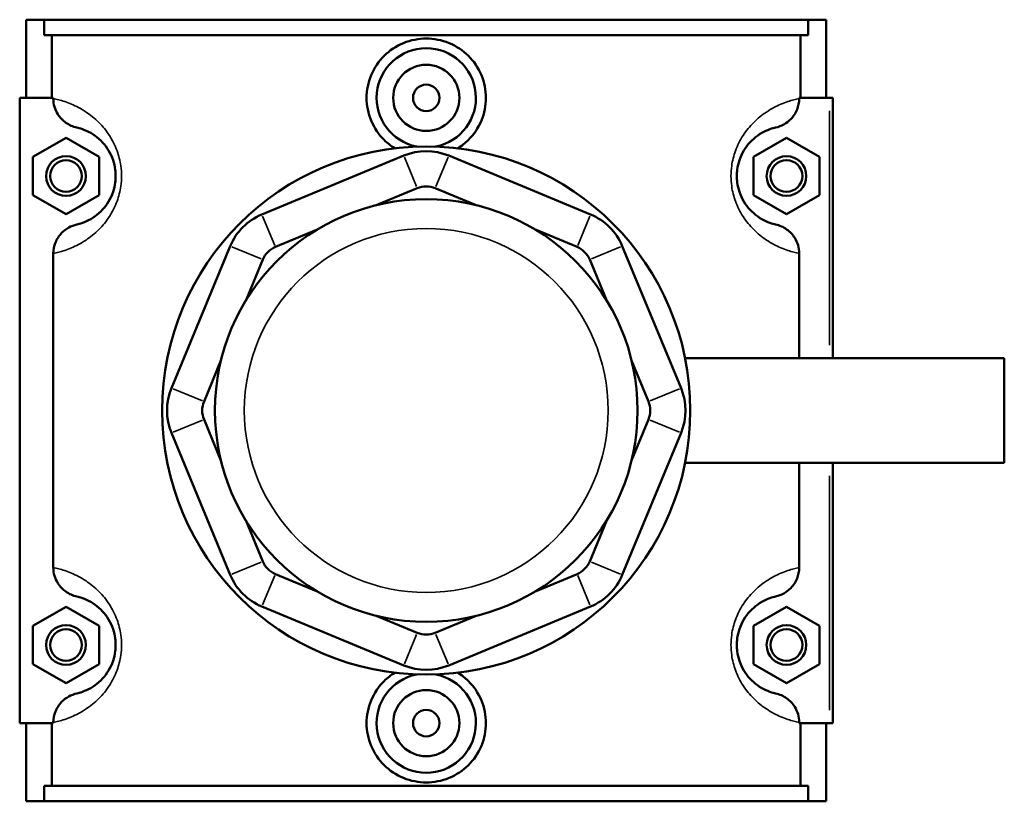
# Model space of a CAD drawing. Header units: inches. Extents: x 0.1 to 46.1, y -0.2 to 46.5.
# Tile 6 of 7: x 15.9 to 21.8, y 31.5 to 36.1. Entities that reach past the tile are written whole.
import ezdxf

# ---------------------------------------------------------------- set-up
doc = ezdxf.new("R2010")
doc.units = ezdxf.units.IN
doc.header["$MEASUREMENT"] = 0
doc.layers.add('Visible (ANSI)', color=7, linetype='Continuous', lineweight=50)
doc.layers.add('Visible Narrow (ANSI)', color=7, linetype='Continuous', lineweight=35)

msp = doc.modelspace()

# ---------------------------------------------------------------- linework, layer by layer
at = {"layer": 'Visible (ANSI)'}
for p, q in [((15.9696, 35.6842), (15.9696, 36.1492)), ((15.9696, 36.1492), (16.0758, 36.1492)), ((16.0758, 36.1492), (20.6233, 36.1492)), ((16.0758, 36.0562), (16.0758, 36.1492)), ((20.6233, 36.1492), (20.6233, 36.0562)), ((20.6233, 36.1492), (20.7296, 36.1492)), ((20.7296, 35.6842), (20.7296, 36.1492)), ((20.6233, 36.0562), (16.0758, 36.0562)), ((16.122, 36.0562), (16.122, 35.6842)), ((20.5771, 35.6842), (20.5771, 36.0562)), ((16.1301, 35.6842), (15.9302, 35.6842)), ((15.9302, 35.6842), (15.9302, 31.9642)), ((16.1301, 35.6842), (16.1301, 35.6794)), ((20.569, 35.6794), (20.569, 35.6842)), ((20.569, 35.6842), (20.7492, 35.6842)), ((20.7492, 35.6842), (20.7689, 35.6842)), ((20.7689, 34.1352), (20.7689, 35.6842)), ((16.0089, 35.3328), (16.2058, 35.4465)), ((16.2058, 35.4465), (16.4026, 35.3328)), ((20.4933, 35.4465), (20.2965, 35.3328)), ((20.6902, 35.3328), (20.4933, 35.4465)), ((16.0089, 35.1055), (16.0089, 35.3328)), ((16.4026, 35.3328), (16.4026, 35.1055)), ((18.2159, 35.3403), (17.372, 34.9907)), ((19.3271, 34.9907), (18.4832, 35.3403)), ((20.2965, 35.3328), (20.2965, 35.1055)), ((20.6902, 35.1055), (20.6902, 35.3328)), ((16.2058, 34.9919), (16.0089, 35.1055)), ((16.4026, 35.1055), (16.2058, 34.9919)), ((18.0522, 35.0457), (18.2961, 35.1467)), ((18.403, 35.1467), (18.6469, 35.0457)), ((20.2965, 35.1055), (20.4933, 34.9919)), ((20.4933, 34.9919), (20.6902, 35.1055)), ((17.4522, 34.7972), (17.6961, 34.8982)), ((19.003, 34.8982), (19.2469, 34.7972)), ((16.1301, 34.759), (16.1301, 32.8894)), ((17.183, 34.8017), (16.8335, 33.9578)), ((19.8657, 33.9578), (19.5161, 34.8017)), ((20.569, 34.1352), (20.569, 34.759)), ((17.2756, 34.4776), (17.3766, 34.7216)), ((19.3225, 34.7216), (19.4236, 34.4776)), ((17.027, 33.8777), (17.1281, 34.1216)), ((19.571, 34.1216), (19.6721, 33.8777)), ((19.8899, 34.1352), (21.7896, 34.1352)), ((21.7896, 33.5132), (21.7896, 34.1352)), ((17.1281, 33.5268), (17.027, 33.7707)), ((19.6721, 33.7707), (19.571, 33.5268)), ((16.8335, 33.6906), (17.183, 32.8466)), ((19.5161, 32.8466), (19.8657, 33.6906)), ((19.8899, 33.5132), (21.7896, 33.5132)), ((20.569, 32.8894), (20.569, 33.5132)), ((20.7689, 31.9642), (20.7689, 33.5132)), ((17.3766, 32.9268), (17.2756, 33.1708)), ((19.4236, 33.1708), (19.3225, 32.9268)), ((17.6961, 32.7502), (17.4522, 32.8512)), ((19.2469, 32.8512), (19.003, 32.7502)), ((16.0089, 32.5428), (16.2058, 32.6565)), ((16.2058, 32.6565), (16.4026, 32.5428)), ((17.372, 32.6577), (18.2159, 32.3081)), ((18.4832, 32.3081), (19.3271, 32.6577)), ((20.4933, 32.6565), (20.2965, 32.5428)), ((20.6902, 32.5428), (20.4933, 32.6565)), ((18.2961, 32.5017), (18.0522, 32.6027)), ((18.6469, 32.6027), (18.403, 32.5017)), ((16.0089, 32.3155), (16.0089, 32.5428)), ((16.4026, 32.5428), (16.4026, 32.3155)), ((20.2965, 32.5428), (20.2965, 32.3155)), ((20.6902, 32.3155), (20.6902, 32.5428)), ((16.2058, 32.2019), (16.0089, 32.3155)), ((16.4026, 32.3155), (16.2058, 32.2019)), ((20.2965, 32.3155), (20.4933, 32.2019)), ((20.4933, 32.2019), (20.6902, 32.3155)), ((15.9302, 31.9642), (16.1301, 31.9642)), ((15.9696, 31.4992), (15.9696, 31.9642)), ((16.122, 31.9642), (16.122, 31.5922)), ((16.1301, 31.969), (16.1301, 31.9642)), ((20.569, 31.9642), (20.569, 31.969)), ((20.7492, 31.9642), (20.569, 31.9642)), ((20.5771, 31.5922), (20.5771, 31.9642)), ((20.7296, 31.4992), (20.7296, 31.9642)), ((20.7689, 31.9642), (20.7492, 31.9642)), ((20.6233, 31.5922), (16.0758, 31.5922)), ((16.0758, 31.4992), (16.0758, 31.5922)), ((20.6233, 31.5922), (20.6233, 31.4992)), ((16.0758, 31.4992), (15.9696, 31.4992)), ((16.0758, 31.4992), (20.6233, 31.4992)), ((20.7296, 31.4992), (20.6233, 31.4992))]:
    msp.add_line(p, q, dxfattribs=at)
for centre, radius in [((18.3496, 35.6842), 0.1969), ((18.3496, 35.6842), 0.0787), ((18.3496, 33.8242), 1.5715), ((16.2058, 35.2192), 0.1181), ((20.4933, 35.2192), 0.1181), ((16.2058, 35.2192), 0.0945), ((20.4933, 35.2192), 0.0945), ((18.3496, 33.8242), 1.2572), ((16.2058, 32.4292), 0.1181), ((16.2058, 32.4292), 0.0945), ((20.4933, 32.4292), 0.1181), ((20.4933, 32.4292), 0.0945), ((18.3496, 31.9642), 0.1969), ((18.3496, 31.9642), 0.0787)]:
    msp.add_circle(centre, radius, dxfattribs=at)
for centre, radius, start, end in [((18.3496, 35.6842), 0.2953, 281.25207, 258.74793), ((18.3496, 35.0177), 0.3492, 67.5, 112.5), ((18.3496, 35.0177), 0.1397, 67.5, 112.5), ((17.5056, 34.6681), 0.3492, 112.5, 157.5), ((19.1935, 34.6681), 0.3492, 22.5, 67.5), ((17.5056, 34.6681), 0.1397, 112.5, 157.5), ((19.1935, 34.6681), 0.1397, 22.5, 67.5), ((17.1561, 33.8242), 0.3492, 157.5, 202.5), ((19.543, 33.8242), 0.3492, 337.5, 22.5), ((17.1561, 33.8242), 0.1397, 157.5, 202.5), ((19.543, 33.8242), 0.1397, 337.5, 22.5), ((17.5056, 32.9803), 0.1397, 202.5, 247.5), ((19.1935, 32.9803), 0.1397, 292.5, 337.5), ((17.5056, 32.9803), 0.3492, 202.5, 247.5), ((19.1935, 32.9803), 0.3492, 292.5, 337.5), ((18.3496, 32.6307), 0.1397, 247.5, 292.5), ((18.3496, 32.6307), 0.3492, 247.5, 292.5), ((18.3496, 31.9642), 0.2953, 101.25207, 78.74793)]:
    msp.add_arc(centre, radius, start, end, dxfattribs=at)
for points, knots in [([(18.1622, 35.3844), (18.1388, 35.3989), (18.1175, 35.4159), (18.0673, 35.4655), (18.0399, 35.5051), (18.0034, 35.5922), (17.9943, 35.6396), (17.9943, 35.7288), (18.0034, 35.7762), (18.0399, 35.8633), (18.0673, 35.9029), (18.1304, 35.9654), (18.1703, 35.9924), (18.2576, 36.0282), (18.3051, 36.037), (18.3941, 36.037), (18.4415, 36.0282), (18.5288, 35.9924), (18.5687, 35.9654), (18.6318, 35.9029), (18.6593, 35.8633), (18.6958, 35.7762), (18.7048, 35.7288), (18.7048, 35.6842)], [1.835834, 1.835834, 1.835834, 1.835834, 2.035297, 2.035297, 2.374881, 2.374881, 2.714465, 2.714465, 3.054049, 3.054049, 3.393633, 3.393633, 3.732665, 3.732665, 4.071698, 4.071698, 4.41073, 4.41073, 4.749762, 4.749762, 5.089346, 5.089346, 5.42893, 5.42893, 5.42893, 5.42893]), ([(18.7048, 35.6842), (18.7048, 35.6396), (18.6958, 35.5922), (18.6593, 35.5051), (18.6318, 35.4655), (18.5817, 35.4159), (18.5603, 35.3989), (18.5369, 35.3844)], [0, 0, 0, 0, 0.339584, 0.339584, 0.679168, 0.679168, 0.8786311, 0.8786311, 0.8786311, 0.8786311]), ([(16.1301, 35.6794), (16.1301, 35.6632), (16.1324, 35.6471), (16.1414, 35.616), (16.1481, 35.6012), (16.1692, 35.5674), (16.1857, 35.5501), (16.2248, 35.5225), (16.2471, 35.5126), (16.2707, 35.5073)], [-0.6114062, -0.6114062, -0.6114062, -0.6114062, -0.4880421, -0.4880421, -0.3645154, -0.3645154, -0.184164, -0.184164, 0, 0, 0, 0]), ([(20.4284, 35.5073), (20.4456, 35.5111), (20.4621, 35.5174), (20.4929, 35.5345), (20.507, 35.5453), (20.5351, 35.5742), (20.5477, 35.5933), (20.5646, 35.635), (20.569, 35.6571), (20.569, 35.6794)], [-0.6108027, -0.6108027, -0.6108027, -0.6108027, -0.4770763, -0.4770763, -0.3427203, -0.3427203, -0.1698946, -0.1698946, 0, 0, 0, 0]), ([(16.2707, 35.5073), (16.2749, 35.5063), (16.2795, 35.5052), (16.2969, 35.5004), (16.3118, 35.4954), (16.3439, 35.4807), (16.3608, 35.4715), (16.3933, 35.448), (16.4086, 35.435), (16.4361, 35.4049), (16.4483, 35.389), (16.4695, 35.3535), (16.4786, 35.3344), (16.4916, 35.2956), (16.4961, 35.2766), (16.5002, 35.2445), (16.5011, 35.2318), (16.5011, 35.2192), (16.5011, 35.2066), (16.5002, 35.1939), (16.4961, 35.1618), (16.4916, 35.1428), (16.4786, 35.104), (16.4695, 35.0849), (16.4483, 35.0494), (16.4361, 35.0335), (16.4086, 35.0034), (16.3933, 34.9904), (16.3608, 34.9669), (16.3439, 34.9577), (16.3118, 34.943), (16.2969, 34.938), (16.2795, 34.9332), (16.2749, 34.9321), (16.2707, 34.9311)], [0.553667, 0.553667, 0.553667, 0.553667, 0.778803, 0.778803, 1.345193, 1.345193, 1.851654, 1.851654, 2.262205, 2.262205, 2.595706, 2.595706, 2.893033, 2.893033, 3.138035, 3.138035, 3.291162, 3.291162, 3.291162, 3.444288, 3.444288, 3.689291, 3.689291, 3.986618, 3.986618, 4.320119, 4.320119, 4.73067, 4.73067, 5.237131, 5.237131, 5.803521, 5.803521, 6.028657, 6.028657, 6.028657, 6.028657]), ([(20.4284, 34.9311), (20.4242, 34.9321), (20.4196, 34.9332), (20.4022, 34.938), (20.3873, 34.943), (20.3552, 34.9577), (20.3384, 34.9669), (20.3059, 34.9904), (20.2906, 35.0034), (20.2631, 35.0335), (20.2508, 35.0494), (20.2296, 35.0849), (20.2205, 35.104), (20.2075, 35.1428), (20.203, 35.1618), (20.1989, 35.1939), (20.1981, 35.2066), (20.1981, 35.2192), (20.1981, 35.2318), (20.1989, 35.2445), (20.203, 35.2766), (20.2075, 35.2956), (20.2205, 35.3344), (20.2296, 35.3535), (20.2508, 35.389), (20.2631, 35.4049), (20.2906, 35.435), (20.3059, 35.448), (20.3384, 35.4715), (20.3552, 35.4807), (20.3873, 35.4954), (20.4022, 35.5004), (20.4196, 35.5052), (20.4242, 35.5063), (20.4284, 35.5073)], [0.553665, 0.553665, 0.553665, 0.553665, 0.7788, 0.7788, 1.345189, 1.345189, 1.851653, 1.851653, 2.262204, 2.262204, 2.595705, 2.595705, 2.893032, 2.893032, 3.138034, 3.138034, 3.291161, 3.291161, 3.291161, 3.444287, 3.444287, 3.689289, 3.689289, 3.986616, 3.986616, 4.320117, 4.320117, 4.730668, 4.730668, 5.237133, 5.237133, 5.803522, 5.803522, 6.028656, 6.028656, 6.028656, 6.028656]), ([(16.2707, 34.9311), (16.2535, 34.9273), (16.237, 34.921), (16.2063, 34.9039), (16.1921, 34.8931), (16.164, 34.8642), (16.1515, 34.8451), (16.1345, 34.8034), (16.1301, 34.7813), (16.1301, 34.759)], [-0.6108027, -0.6108027, -0.6108027, -0.6108027, -0.4770763, -0.4770763, -0.3427203, -0.3427203, -0.1698946, -0.1698946, 0, 0, 0, 0]), ([(20.569, 34.759), (20.569, 34.7752), (20.5667, 34.7913), (20.5577, 34.8224), (20.551, 34.8372), (20.5299, 34.871), (20.5134, 34.8883), (20.4744, 34.9159), (20.452, 34.9258), (20.4284, 34.9311)], [-0.6114062, -0.6114062, -0.6114062, -0.6114062, -0.4880421, -0.4880421, -0.3645154, -0.3645154, -0.184164, -0.184164, 0, 0, 0, 0]), ([(16.1301, 32.8894), (16.1301, 32.8732), (16.1324, 32.8571), (16.1414, 32.826), (16.1481, 32.8112), (16.1692, 32.7774), (16.1857, 32.7601), (16.2248, 32.7325), (16.2471, 32.7226), (16.2707, 32.7173)], [-0.6114062, -0.6114062, -0.6114062, -0.6114062, -0.4880421, -0.4880421, -0.3645154, -0.3645154, -0.184164, -0.184164, 0, 0, 0, 0]), ([(20.4284, 32.7173), (20.4456, 32.7211), (20.4621, 32.7274), (20.4929, 32.7445), (20.507, 32.7553), (20.5351, 32.7842), (20.5477, 32.8033), (20.5646, 32.845), (20.569, 32.8671), (20.569, 32.8894)], [-0.6108027, -0.6108027, -0.6108027, -0.6108027, -0.4770763, -0.4770763, -0.3427203, -0.3427203, -0.1698946, -0.1698946, 0, 0, 0, 0]), ([(16.2707, 32.7173), (16.2749, 32.7163), (16.2795, 32.7152), (16.2969, 32.7104), (16.3118, 32.7054), (16.3439, 32.6907), (16.3608, 32.6815), (16.3933, 32.658), (16.4086, 32.645), (16.4361, 32.6149), (16.4483, 32.599), (16.4695, 32.5635), (16.4786, 32.5444), (16.4916, 32.5056), (16.4961, 32.4866), (16.5002, 32.4545), (16.5011, 32.4418), (16.5011, 32.4292), (16.5011, 32.4166), (16.5002, 32.4039), (16.4961, 32.3718), (16.4916, 32.3528), (16.4786, 32.314), (16.4695, 32.2949), (16.4483, 32.2594), (16.4361, 32.2435), (16.4086, 32.2134), (16.3933, 32.2004), (16.3608, 32.1769), (16.3439, 32.1677), (16.3118, 32.153), (16.2969, 32.148), (16.2795, 32.1432), (16.2749, 32.1421), (16.2707, 32.1411)], [0.553667, 0.553667, 0.553667, 0.553667, 0.778802, 0.778802, 1.345192, 1.345192, 1.851654, 1.851654, 2.262205, 2.262205, 2.595706, 2.595706, 2.893033, 2.893033, 3.138035, 3.138035, 3.291162, 3.291162, 3.291162, 3.444288, 3.444288, 3.689291, 3.689291, 3.986618, 3.986618, 4.320119, 4.320119, 4.730669, 4.730669, 5.237132, 5.237132, 5.803522, 5.803522, 6.028657, 6.028657, 6.028657, 6.028657]), ([(20.4284, 32.1411), (20.4242, 32.1421), (20.4196, 32.1432), (20.4022, 32.148), (20.3873, 32.153), (20.3552, 32.1677), (20.3384, 32.1769), (20.3059, 32.2004), (20.2906, 32.2134), (20.2631, 32.2435), (20.2508, 32.2594), (20.2296, 32.2949), (20.2205, 32.314), (20.2075, 32.3528), (20.203, 32.3718), (20.1989, 32.4039), (20.1981, 32.4166), (20.1981, 32.4292), (20.1981, 32.4418), (20.1989, 32.4545), (20.203, 32.4866), (20.2075, 32.5056), (20.2205, 32.5444), (20.2296, 32.5635), (20.2508, 32.599), (20.2631, 32.6149), (20.2906, 32.645), (20.3059, 32.658), (20.3384, 32.6815), (20.3552, 32.6907), (20.3873, 32.7054), (20.4022, 32.7104), (20.4196, 32.7152), (20.4242, 32.7163), (20.4284, 32.7173)], [0.553334, 0.553334, 0.553334, 0.553334, 0.778454, 0.778454, 1.344832, 1.344832, 1.851325, 1.851325, 2.261878, 2.261878, 2.595374, 2.595374, 2.892701, 2.892701, 3.137703, 3.137703, 3.29083, 3.29083, 3.29083, 3.443956, 3.443956, 3.688958, 3.688958, 3.986285, 3.986285, 4.319781, 4.319781, 4.730334, 4.730334, 5.236827, 5.236827, 5.803205, 5.803205, 6.028325, 6.028325, 6.028325, 6.028325]), ([(18.7048, 31.9642), (18.7048, 31.9196), (18.6958, 31.8722), (18.6593, 31.7851), (18.6318, 31.7455), (18.5687, 31.683), (18.5288, 31.656), (18.4415, 31.6202), (18.3941, 31.6114), (18.3051, 31.6114), (18.2576, 31.6202), (18.1703, 31.656), (18.1304, 31.683), (18.0673, 31.7455), (18.0399, 31.7851), (18.0034, 31.8722), (17.9943, 31.9196), (17.9943, 31.9642), (17.9943, 32.0088), (18.0034, 32.0562), (18.0399, 32.1433), (18.0673, 32.1829), (18.1175, 32.2325), (18.1388, 32.2495), (18.1622, 32.2639)], [2.714465, 2.714465, 2.714465, 2.714465, 3.054049, 3.054049, 3.393633, 3.393633, 3.732665, 3.732665, 4.071698, 4.071698, 4.41073, 4.41073, 4.749762, 4.749762, 5.089346, 5.089346, 5.42893, 5.42893, 5.42893, 5.768514, 5.768514, 6.108098, 6.108098, 6.307561, 6.307561, 6.307561, 6.307561]), ([(18.5369, 32.2639), (18.5603, 32.2495), (18.5817, 32.2325), (18.6318, 32.1829), (18.6593, 32.1433), (18.6958, 32.0562), (18.7048, 32.0088), (18.7048, 31.9642)], [1.835834, 1.835834, 1.835834, 1.835834, 2.0352971, 2.0352971, 2.3748811, 2.3748811, 2.7144651, 2.7144651, 2.7144651, 2.7144651]), ([(16.2707, 32.1411), (16.2535, 32.1373), (16.237, 32.131), (16.2063, 32.1139), (16.1921, 32.1031), (16.164, 32.0742), (16.1515, 32.0551), (16.1345, 32.0134), (16.1301, 31.9913), (16.1301, 31.969)], [-0.6108027, -0.6108027, -0.6108027, -0.6108027, -0.4770763, -0.4770763, -0.3427203, -0.3427203, -0.1698946, -0.1698946, 0, 0, 0, 0]), ([(20.569, 31.969), (20.569, 31.9852), (20.5667, 32.0013), (20.5577, 32.0324), (20.551, 32.0472), (20.5299, 32.081), (20.5134, 32.0983), (20.4744, 32.1259), (20.452, 32.1358), (20.4284, 32.1411)], [-0.6114062, -0.6114062, -0.6114062, -0.6114062, -0.4880421, -0.4880421, -0.3645154, -0.3645154, -0.184164, -0.184164, 0, 0, 0, 0])]:
    msp.add_open_spline(points, degree=3, knots=knots, dxfattribs=at)
at = {"layer": 'Visible Narrow (ANSI)'}
for p, q in [((20.7492, 35.6067), (20.7492, 34.2127)), ((18.2921, 35.1564), (18.2199, 35.3306)), ((18.407, 35.1564), (18.4792, 35.3306)), ((17.376, 34.9811), (17.4482, 34.8068)), ((19.2509, 34.8068), (19.3231, 34.9811)), ((17.3669, 34.7256), (17.1927, 34.7977)), ((19.3322, 34.7256), (19.5064, 34.7977)), ((17.0174, 33.8817), (16.8431, 33.9538)), ((19.6818, 33.8817), (19.856, 33.9538)), ((17.0174, 33.7667), (16.8431, 33.6946)), ((19.6818, 33.7667), (19.856, 33.6946)), ((20.7492, 33.4357), (20.7492, 32.0416)), ((17.3669, 32.9228), (17.1927, 32.8507)), ((19.3322, 32.9228), (19.5064, 32.8507)), ((17.4482, 32.8416), (17.376, 32.6673)), ((19.2509, 32.8416), (19.3231, 32.6673)), ((18.2921, 32.492), (18.2199, 32.3178)), ((18.407, 32.492), (18.4792, 32.3178))]:
    msp.add_line(p, q, dxfattribs=at)
msp.add_circle((18.3496, 33.8242), 1.0826, dxfattribs=at)
for points, knots in [([(16.1301, 34.759), (16.1397, 34.7609), (16.1505, 34.7632), (16.1842, 34.7718), (16.2099, 34.7796), (16.2652, 34.803), (16.2943, 34.8177), (16.3503, 34.8551), (16.3767, 34.8758), (16.4241, 34.9237), (16.4452, 34.9489), (16.4817, 35.0055), (16.4974, 35.0359), (16.5199, 35.0977), (16.5277, 35.1279), (16.5348, 35.179), (16.5362, 35.1991), (16.5362, 35.2192), (16.5362, 35.2393), (16.5348, 35.2594), (16.5277, 35.3105), (16.5199, 35.3407), (16.4974, 35.4025), (16.4817, 35.4329), (16.4452, 35.4895), (16.4241, 35.5147), (16.3767, 35.5626), (16.3503, 35.5833), (16.2943, 35.6207), (16.2652, 35.6353), (16.2099, 35.6588), (16.1842, 35.6666), (16.1505, 35.6752), (16.1397, 35.6775), (16.1301, 35.6794)], [-6.12408, -6.12408, -6.12408, -6.12408, -5.803521, -5.803521, -5.237131, -5.237131, -4.73067, -4.73067, -4.320119, -4.320119, -3.986618, -3.986618, -3.689291, -3.689291, -3.444288, -3.444288, -3.291162, -3.291162, -3.291162, -3.138035, -3.138035, -2.893033, -2.893033, -2.595706, -2.595706, -2.262205, -2.262205, -1.851654, -1.851654, -1.345193, -1.345193, -0.778803, -0.778803, -0.458244, -0.458244, -0.458244, -0.458244]), ([(20.569, 35.6794), (20.5595, 35.6775), (20.5486, 35.6752), (20.5149, 35.6666), (20.4892, 35.6588), (20.4339, 35.6353), (20.4048, 35.6207), (20.3488, 35.5833), (20.3224, 35.5626), (20.275, 35.5147), (20.2539, 35.4895), (20.2174, 35.4329), (20.2017, 35.4025), (20.1792, 35.3407), (20.1715, 35.3105), (20.1644, 35.2594), (20.1629, 35.2393), (20.1629, 35.2192), (20.1629, 35.1991), (20.1644, 35.179), (20.1715, 35.1279), (20.1792, 35.0977), (20.2017, 35.0359), (20.2174, 35.0055), (20.2539, 34.9489), (20.275, 34.9237), (20.3224, 34.8758), (20.3488, 34.8551), (20.4048, 34.8177), (20.4339, 34.803), (20.4892, 34.7796), (20.5149, 34.7718), (20.5486, 34.7632), (20.5595, 34.7609), (20.569, 34.759)], [-6.124078, -6.124078, -6.124078, -6.124078, -5.803522, -5.803522, -5.237133, -5.237133, -4.730668, -4.730668, -4.320117, -4.320117, -3.986616, -3.986616, -3.689289, -3.689289, -3.444287, -3.444287, -3.291161, -3.291161, -3.291161, -3.138034, -3.138034, -2.893032, -2.893032, -2.595705, -2.595705, -2.262204, -2.262204, -1.851653, -1.851653, -1.345189, -1.345189, -0.7788, -0.7788, -0.458243, -0.458243, -0.458243, -0.458243]), ([(16.1301, 31.969), (16.1397, 31.9709), (16.1505, 31.9732), (16.1842, 31.9818), (16.2099, 31.9896), (16.2652, 32.013), (16.2943, 32.0277), (16.3503, 32.0651), (16.3767, 32.0858), (16.4241, 32.1337), (16.4452, 32.1589), (16.4817, 32.2155), (16.4974, 32.2459), (16.5199, 32.3077), (16.5277, 32.3379), (16.5348, 32.389), (16.5362, 32.4091), (16.5362, 32.4292), (16.5362, 32.4493), (16.5348, 32.4694), (16.5277, 32.5205), (16.5199, 32.5507), (16.4974, 32.6125), (16.4817, 32.6429), (16.4452, 32.6995), (16.4241, 32.7247), (16.3767, 32.7726), (16.3503, 32.7933), (16.2943, 32.8307), (16.2652, 32.8453), (16.2099, 32.8688), (16.1842, 32.8766), (16.1505, 32.8852), (16.1397, 32.8875), (16.1301, 32.8894)], [-6.124079, -6.124079, -6.124079, -6.124079, -5.803522, -5.803522, -5.237132, -5.237132, -4.730669, -4.730669, -4.320119, -4.320119, -3.986618, -3.986618, -3.689291, -3.689291, -3.444288, -3.444288, -3.291162, -3.291162, -3.291162, -3.138035, -3.138035, -2.893033, -2.893033, -2.595706, -2.595706, -2.262205, -2.262205, -1.851654, -1.851654, -1.345192, -1.345192, -0.778802, -0.778802, -0.458244, -0.458244, -0.458244, -0.458244]), ([(20.569, 32.8894), (20.5595, 32.8875), (20.5486, 32.8852), (20.5149, 32.8766), (20.4892, 32.8688), (20.4339, 32.8453), (20.4048, 32.8307), (20.3488, 32.7933), (20.3224, 32.7726), (20.275, 32.7247), (20.2539, 32.6995), (20.2174, 32.6429), (20.2017, 32.6125), (20.1792, 32.5507), (20.1715, 32.5205), (20.1644, 32.4694), (20.1629, 32.4493), (20.1629, 32.4292), (20.1629, 32.4091), (20.1644, 32.389), (20.1715, 32.3379), (20.1792, 32.3077), (20.2017, 32.2459), (20.2174, 32.2155), (20.2539, 32.1589), (20.275, 32.1337), (20.3224, 32.0858), (20.3488, 32.0651), (20.4048, 32.0277), (20.4339, 32.013), (20.4892, 31.9896), (20.5149, 31.9818), (20.5486, 31.9732), (20.5595, 31.9709), (20.569, 31.969)], [-6.123747, -6.123747, -6.123747, -6.123747, -5.803205, -5.803205, -5.236827, -5.236827, -4.730334, -4.730334, -4.319781, -4.319781, -3.986285, -3.986285, -3.688958, -3.688958, -3.443956, -3.443956, -3.29083, -3.29083, -3.29083, -3.137703, -3.137703, -2.892701, -2.892701, -2.595374, -2.595374, -2.261878, -2.261878, -1.851325, -1.851325, -1.344832, -1.344832, -0.778454, -0.778454, -0.457912, -0.457912, -0.457912, -0.457912])]:
    msp.add_open_spline(points, degree=3, knots=knots, dxfattribs=at)

doc.saveas('drawing.dxf')
